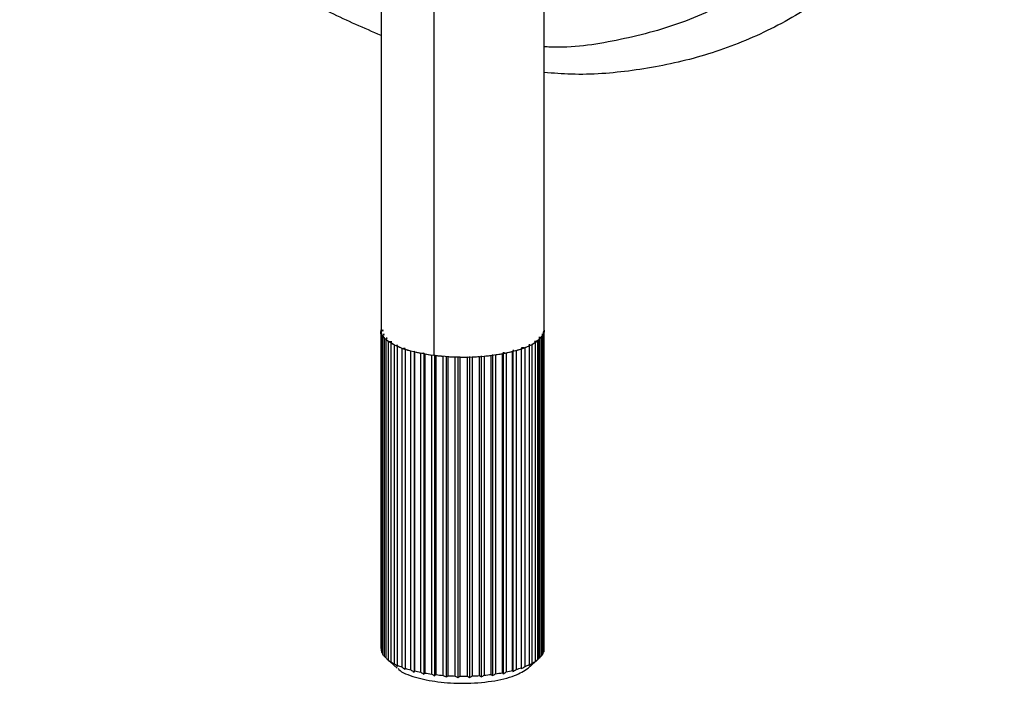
# Paper-space layout '_Dimétrica' of a CAD drawing. Header units: millimetres. Extents: x 502 to 789, y -361 to 71.
# Tile 1 of 4: x 502 to 596, y -361 to -298. Entities that reach past the tile are written whole.
import ezdxf

# ---------------------------------------------------------------- set-up
doc = ezdxf.new("R2010")
doc.units = ezdxf.units.MM

psp = doc.layouts.new('_Dimétrica')

# ---------------------------------------------------------------- linework, layer by layer
at = {"color": 7, "linetype": 'Continuous', "lineweight": 25}
for p, q in [((536.606, -186.583), (536.606, -327.708)), ((552.106, -327.708), (552.106, -186.583)), ((541.616, -207.762), (541.616, -330.125)), ((536.606, -327.669), (536.606, -327.669)), ((536.606, -357.94), (536.606, -327.669)), ((536.827, -327.741), (536.607, -327.669)), ((536.612, -327.815), (536.827, -327.741)), ((536.612, -327.815), (536.612, -358.086)), ((536.676, -328.055), (536.675, -328.055)), ((536.675, -358.325), (536.675, -328.055)), ((536.745, -328.198), (536.925, -328.115)), ((536.745, -328.198), (536.745, -358.469)), ((536.925, -328.115), (536.838, -328.094)), ((551.887, -328.084), (552, -328.134)), ((552, -358.405), (552, -328.134)), ((552.059, -327.99), (552.059, -358.261)), ((552.104, -358.02), (552.104, -327.749)), ((536.917, -328.433), (536.915, -328.432)), ((536.915, -358.703), (536.915, -328.432)), ((537.049, -328.571), (537.19, -328.479)), ((537.049, -328.571), (537.049, -358.842)), ((537.19, -328.479), (537.085, -328.461)), ((537.324, -328.794), (537.321, -328.794)), ((537.321, -359.065), (537.321, -328.794)), ((537.614, -328.827), (537.348, -328.797)), ((537.516, -328.924), (537.614, -328.827)), ((537.516, -328.924), (537.516, -359.195)), ((537.888, -329.131), (537.885, -329.131)), ((537.885, -359.402), (537.885, -329.131)), ((538.189, -329.149), (538.105, -329.144)), ((538.135, -329.25), (538.189, -329.149)), ((538.135, -329.25), (538.135, -359.521)), ((550.747, -329.089), (550.629, -329.097)), ((550.629, -329.097), (550.69, -329.198)), ((550.69, -359.468), (550.69, -329.198)), ((550.931, -329.076), (550.93, -329.076)), ((550.931, -329.076), (550.931, -359.347)), ((551.469, -328.734), (551.179, -328.769)), ((551.179, -328.769), (551.284, -328.866)), ((551.284, -359.137), (551.284, -328.866)), ((551.469, -328.734), (551.469, -359.005)), ((551.726, -328.391), (551.577, -328.419)), ((551.577, -328.419), (551.724, -328.509)), ((551.605, -358.894), (551.605, -328.623)), ((551.724, -358.78), (551.724, -328.509)), ((551.848, -328.369), (551.848, -358.64)), ((538.596, -329.437), (538.593, -329.437)), ((538.593, -359.708), (538.593, -329.437)), ((538.901, -329.439), (538.746, -329.438)), ((538.894, -329.542), (538.901, -329.439)), ((538.894, -329.542), (538.894, -359.813)), ((539.433, -329.704), (539.429, -329.704)), ((539.429, -359.975), (539.429, -329.704)), ((539.774, -329.793), (539.736, -329.691)), ((539.736, -329.691), (539.736, -360.171)), ((539.774, -329.793), (539.774, -360.064)), ((540.673, -329.898), (540.376, -329.926)), ((540.376, -360.197), (540.376, -329.926)), ((540.757, -329.997), (540.673, -329.898)), ((540.673, -329.898), (540.673, -360.378)), ((540.757, -329.997), (540.757, -360.268)), ((541.416, -330.099), (541.412, -330.099)), ((541.412, -360.37), (541.412, -330.099)), ((541.693, -330.057), (541.693, -360.536)), ((541.82, -330.151), (541.819, -330.149)), ((541.82, -330.151), (541.82, -360.421)), ((542.773, -330.163), (542.773, -360.642)), ((546.123, -330.149), (546.123, -360.628)), ((547.075, -330.127), (547.074, -330.128)), ((547.074, -360.399), (547.074, -330.128)), ((547.194, -330.034), (547.194, -360.513)), ((547.478, -330.074), (547.476, -330.073)), ((547.478, -330.074), (547.478, -360.344)), ((548.201, -329.867), (548.125, -329.966)), ((548.125, -360.237), (548.125, -329.966)), ((548.315, -329.876), (548.201, -329.867)), ((548.201, -329.867), (548.201, -360.346)), ((548.501, -329.892), (548.498, -329.892)), ((548.501, -329.892), (548.501, -360.163)), ((549.123, -329.651), (549.092, -329.754)), ((549.092, -360.025), (549.092, -329.754)), ((549.229, -329.655), (549.123, -329.651)), ((549.123, -329.651), (549.123, -360.131)), ((549.43, -329.662), (549.428, -329.662)), ((549.43, -329.662), (549.43, -359.933)), ((550.196, -329.389), (549.938, -329.393)), ((549.938, -329.393), (549.954, -329.496)), ((549.954, -359.767), (549.954, -329.496)), ((550.247, -329.388), (550.245, -329.388)), ((550.247, -329.388), (550.247, -359.659)), ((542.517, -330.218), (542.513, -330.219)), ((542.513, -360.49), (542.513, -330.219)), ((542.94, -330.249), (542.938, -330.248)), ((542.94, -330.249), (542.94, -360.52)), ((543.659, -330.281), (543.656, -330.282)), ((543.656, -360.553), (543.656, -330.282)), ((543.887, -330.214), (543.887, -360.694)), ((544.092, -330.291), (544.089, -330.29)), ((544.092, -330.291), (544.092, -360.562)), ((544.816, -330.287), (544.814, -330.288)), ((544.814, -360.559), (544.814, -330.288)), ((545.012, -330.209), (545.012, -360.689)), ((545.249, -330.275), (545.246, -330.275)), ((545.249, -330.275), (545.249, -360.546)), ((545.964, -330.235), (545.962, -330.236)), ((545.962, -360.507), (545.962, -330.236)), ((546.386, -330.202), (546.383, -330.202)), ((546.386, -330.202), (546.386, -360.473)), ((552, -358.327), (552.059, -358.261)), ((536.675, -358.325), (536.745, -358.401)), ((536.915, -358.703), (537.042, -358.822)), ((537.106, -358.894), (538.141, -359.807)), ((551.605, -358.894), (550.569, -359.807))]:
    psp.add_line(p, q, dxfattribs=at)
for points, knots in [([(536.606, -299.714), (534.998, -299.033), (531.385, -297.504), (526.068, -294.213), (520.721, -290.036), (515.864, -285.155), (511.633, -279.726), (508.139, -273.902), (505.448, -267.86), (503.577, -261.774), (502.502, -255.803), (502.156, -249.99), (502.502, -244.264), (503.577, -238.564), (505.448, -232.949), (508.139, -227.585), (511.633, -222.641), (515.864, -218.279), (520.721, -214.621), (526.068, -211.792), (531.385, -209.841), (534.998, -209.222), (536.606, -208.946)], [0, 0, 0, 0, 0.0413, 0.092797, 0.145263, 0.198226, 0.251189, 0.303655, 0.355152, 0.405263, 0.453636, 0.5, 0.546364, 0.594737, 0.644848, 0.696345, 0.748811, 0.801774, 0.854737, 0.907203, 0.9587, 1, 1, 1, 1]), ([(552.106, -209.329), (552.962, -209.475), (555.779, -209.955), (560.553, -211.551), (566.36, -214.134), (572.018, -217.569), (577.359, -221.76), (582.218, -226.638), (586.449, -232.067), (589.942, -237.891), (592.634, -243.933), (594.504, -250.019), (595.579, -255.99), (595.925, -261.804), (595.579, -267.53), (594.504, -273.23), (592.634, -278.844), (589.942, -284.208), (586.449, -289.152), (582.218, -293.516), (577.359, -297.169), (572.018, -300.014), (566.36, -302.024), (560.553, -303.144), (555.779, -303.536), (552.962, -303.306), (552.106, -303.237)], [0, 0, 0, 0, 0.018258, 0.060081, 0.103407, 0.147932, 0.193294, 0.239086, 0.284878, 0.33024, 0.374764, 0.41809, 0.459914, 0.5, 0.540086, 0.58191, 0.625236, 0.66976, 0.715122, 0.760914, 0.806706, 0.852068, 0.896593, 0.939919, 0.981742, 1, 1, 1, 1]), ([(552.106, -216.758), (552.293, -216.794), (554.617, -217.245), (559.058, -219.024), (565.276, -222.208), (571.162, -226.518), (576.467, -231.708), (580.959, -237.622), (584.477, -243.999), (586.94, -250.569), (588.355, -257.07), (588.808, -263.401), (588.355, -269.618), (586.94, -275.763), (584.477, -281.712), (580.959, -287.203), (576.467, -291.985), (571.162, -295.838), (565.276, -298.665), (559.058, -300.282), (554.617, -300.943), (552.293, -300.808), (552.106, -300.797)], [0, 0, 0, 0, 0.00464, 0.05774, 0.112928, 0.1696, 0.227045, 0.284489, 0.341161, 0.396349, 0.449449, 0.5, 0.550551, 0.603651, 0.658839, 0.715511, 0.772955, 0.8304, 0.887072, 0.94226, 0.99536, 1, 1, 1, 1]), ([(541.616, -330.125), (540.737, -329.976), (538.907, -329.667), (537.184, -328.8), (536.426, -328.08), (536.62, -327.723), (536.628, -327.71)], [0, 0, 0, 0, 0.311943, 0.649587, 0.987232, 1, 1, 1, 1]), ([(552.085, -327.707), (551.995, -328.019), (551.812, -328.655), (550.166, -329.513), (547.645, -330.125), (544.539, -330.375), (542.564, -330.206), (541.616, -330.125)], [0, 0, 0, 0, 0.1871774, 0.382343, 0.5935887, 0.8048344, 1, 1, 1, 1]), ([(537.108, -358.893), (537.136, -358.918), (537.201, -358.976), (537.277, -359.033), (537.321, -359.065)], [0, 0, 0, 0, 0.429275, 1, 1, 1, 1]), ([(551.724, -358.758), (551.726, -358.757), (551.767, -358.718), (551.808, -358.678), (551.848, -358.64)], [0, 0, 0, 0, 0.0357853, 1, 1, 1, 1]), ([(538.212, -359.804), (538.239, -359.848), (538.44, -360.187), (539.776, -360.684), (541.935, -361.146), (544.537, -361.295), (547.152, -361.098), (549.394, -360.575), (550.188, -360.056), (550.569, -359.807)], [0, 0, 0, 0, 0.025329, 0.194201, 0.350219, 0.506237, 0.67511, 0.843982, 1, 1, 1, 1])]:
    psp.add_open_spline(points, degree=3, knots=knots, dxfattribs=at)
for points in [[(536.675, -328.055), (536.642, -327.975), (536.621, -327.895), (536.612, -327.815)], [(536.915, -328.432), (536.847, -328.355), (536.791, -328.277), (536.745, -328.198)], [(552, -328.134), (551.96, -328.213), (551.909, -328.292), (551.848, -328.369)], [(552.104, -327.749), (552.1, -327.83), (552.085, -327.91), (552.059, -327.99)], [(537.321, -328.794), (537.22, -328.721), (537.129, -328.646), (537.049, -328.571)], [(537.885, -329.131), (537.752, -329.064), (537.629, -328.995), (537.516, -328.924)], [(538.593, -329.437), (538.432, -329.377), (538.279, -329.315), (538.135, -329.25)], [(550.69, -329.198), (550.551, -329.263), (550.403, -329.327), (550.247, -329.388)], [(551.284, -328.866), (551.177, -328.938), (551.059, -329.008), (550.931, -329.076)], [(551.605, -328.623), (551.562, -328.66), (551.517, -328.697), (551.469, -328.734)], [(551.724, -328.509), (551.687, -328.547), (551.647, -328.585), (551.605, -328.623)], [(539.429, -329.704), (539.243, -329.653), (539.065, -329.599), (538.894, -329.542)], [(540.376, -329.926), (540.17, -329.885), (539.968, -329.84), (539.774, -329.793)], [(541.412, -330.099), (541.189, -330.069), (540.97, -330.035), (540.757, -329.997)], [(542.513, -330.219), (542.279, -330.2), (542.048, -330.177), (541.82, -330.151)], [(547.074, -330.128), (546.848, -330.157), (546.619, -330.181), (546.386, -330.202)], [(548.125, -329.966), (547.915, -330.005), (547.699, -330.041), (547.478, -330.074)], [(549.092, -329.754), (548.902, -329.803), (548.704, -329.849), (548.501, -329.892)], [(549.954, -329.496), (549.787, -329.554), (549.612, -329.609), (549.43, -329.662)], [(543.656, -330.282), (543.416, -330.275), (543.177, -330.264), (542.94, -330.249)], [(544.814, -330.288), (544.574, -330.293), (544.332, -330.294), (544.092, -330.291)], [(545.962, -330.236), (545.726, -330.253), (545.488, -330.266), (545.249, -330.275)], [(536.612, -358.086), (536.621, -358.166), (536.642, -358.246), (536.675, -358.325)], [(552.059, -358.261), (552.085, -358.181), (552.1, -358.101), (552.104, -358.02)], [(536.745, -358.469), (536.791, -358.548), (536.847, -358.626), (536.915, -358.703)], [(537.321, -359.065), (537.418, -359.146), (537.516, -359.226), (537.614, -359.306)], [(537.516, -359.195), (537.629, -359.266), (537.752, -359.335), (537.885, -359.402)], [(537.614, -359.306), (537.581, -359.27), (537.548, -359.233), (537.516, -359.195)], [(550.931, -359.347), (551.059, -359.279), (551.177, -359.209), (551.284, -359.137)], [(551.179, -359.249), (551.276, -359.168), (551.373, -359.087), (551.469, -359.005)], [(551.284, -359.137), (551.249, -359.175), (551.214, -359.213), (551.179, -359.249)], [(551.469, -359.005), (551.517, -358.968), (551.562, -358.931), (551.605, -358.894)], [(551.605, -358.894), (551.647, -358.856), (551.687, -358.818), (551.724, -358.78)], [(551.848, -358.64), (551.909, -358.563), (551.96, -358.484), (552, -358.405)], [(537.885, -359.402), (537.986, -359.478), (538.087, -359.554), (538.189, -359.629)], [(538.135, -359.521), (538.279, -359.586), (538.432, -359.648), (538.593, -359.708)], [(538.189, -359.629), (538.171, -359.594), (538.153, -359.558), (538.135, -359.521)], [(538.593, -359.708), (538.695, -359.779), (538.798, -359.849), (538.901, -359.919)], [(538.894, -359.813), (539.065, -359.87), (539.243, -359.924), (539.429, -359.975)], [(538.901, -359.919), (538.899, -359.884), (538.896, -359.849), (538.894, -359.813)], [(539.429, -359.975), (539.531, -360.041), (539.633, -360.106), (539.736, -360.171)], [(539.736, -360.171), (539.749, -360.136), (539.761, -360.1), (539.774, -360.064)], [(539.774, -360.064), (539.968, -360.111), (540.17, -360.156), (540.376, -360.197)], [(548.501, -360.163), (548.704, -360.12), (548.902, -360.074), (549.092, -360.025)], [(549.092, -360.025), (549.103, -360.061), (549.113, -360.096), (549.123, -360.131)], [(549.123, -360.131), (549.226, -360.066), (549.328, -359.999), (549.43, -359.933)], [(549.43, -359.933), (549.612, -359.88), (549.787, -359.825), (549.954, -359.767)], [(549.938, -359.872), (550.041, -359.802), (550.144, -359.73), (550.247, -359.659)], [(549.954, -359.767), (549.948, -359.803), (549.943, -359.838), (549.938, -359.872)], [(550.247, -359.659), (550.403, -359.598), (550.551, -359.534), (550.69, -359.468)], [(550.629, -359.576), (550.73, -359.501), (550.831, -359.424), (550.931, -359.347)], [(550.69, -359.468), (550.669, -359.505), (550.649, -359.541), (550.629, -359.576)], [(540.376, -360.197), (540.475, -360.258), (540.574, -360.318), (540.673, -360.378)], [(540.673, -360.378), (540.701, -360.342), (540.729, -360.306), (540.757, -360.268)], [(540.757, -360.268), (540.97, -360.306), (541.189, -360.34), (541.412, -360.37)], [(541.412, -360.37), (541.505, -360.426), (541.599, -360.482), (541.693, -360.536)], [(541.693, -360.536), (541.736, -360.499), (541.778, -360.461), (541.82, -360.421)], [(541.82, -360.421), (542.048, -360.448), (542.279, -360.47), (542.513, -360.49)], [(542.513, -360.49), (542.599, -360.541), (542.686, -360.592), (542.773, -360.642)], [(542.773, -360.642), (542.829, -360.602), (542.885, -360.562), (542.94, -360.52)], [(542.94, -360.52), (543.177, -360.535), (543.416, -360.546), (543.656, -360.553)], [(543.656, -360.553), (543.733, -360.601), (543.81, -360.648), (543.887, -360.694)], [(543.887, -360.694), (543.956, -360.651), (544.024, -360.607), (544.092, -360.562)], [(544.092, -360.562), (544.332, -360.565), (544.574, -360.564), (544.814, -360.559)], [(544.814, -360.559), (544.88, -360.603), (544.946, -360.646), (545.012, -360.689)], [(545.012, -360.689), (545.092, -360.642), (545.171, -360.595), (545.249, -360.546)], [(545.249, -360.546), (545.488, -360.537), (545.726, -360.524), (545.962, -360.507)], [(545.962, -360.507), (546.015, -360.548), (546.069, -360.589), (546.123, -360.628)], [(546.123, -360.628), (546.211, -360.577), (546.299, -360.526), (546.386, -360.473)], [(546.386, -360.473), (546.619, -360.452), (546.848, -360.427), (547.074, -360.399)], [(547.074, -360.399), (547.114, -360.438), (547.154, -360.476), (547.194, -360.513)], [(547.194, -360.513), (547.289, -360.458), (547.384, -360.401), (547.478, -360.344)], [(547.478, -360.344), (547.699, -360.312), (547.915, -360.276), (548.125, -360.237)], [(548.125, -360.237), (548.151, -360.274), (548.176, -360.311), (548.201, -360.346)], [(548.201, -360.346), (548.302, -360.286), (548.401, -360.225), (548.501, -360.163)]]:
    psp.add_open_spline(points, degree=3, dxfattribs=at)

doc.saveas('drawing.dxf')
